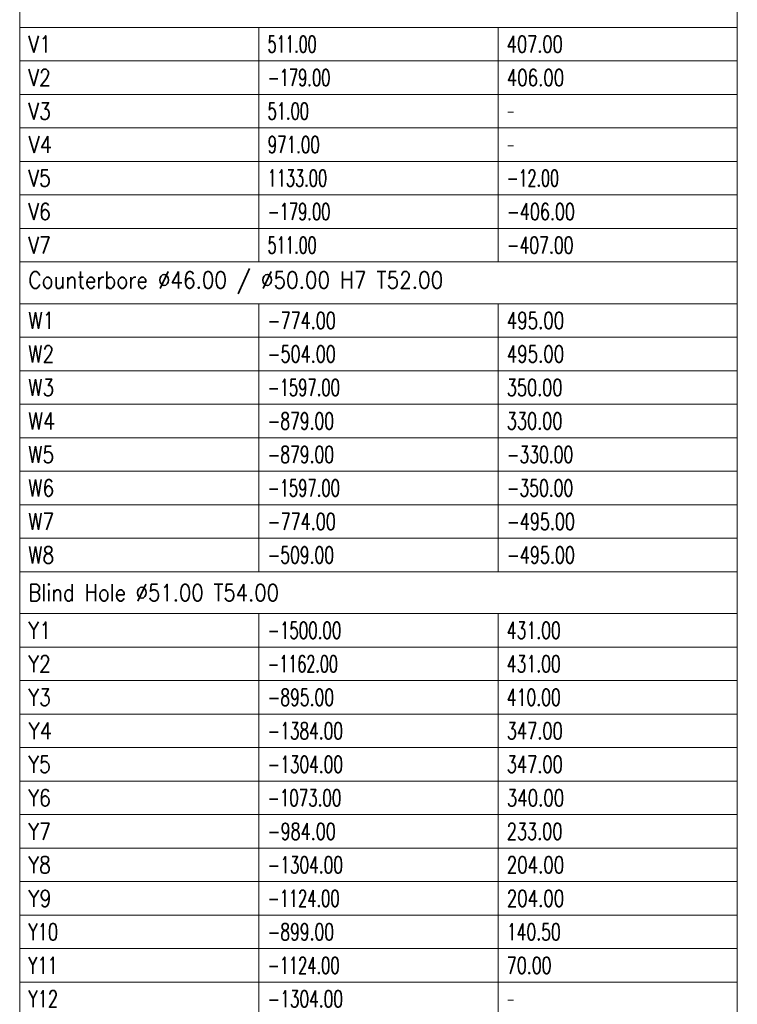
# Model space of a CAD drawing. Header units: millimetres. Extents: x -34 to 6620, y -230 to 4700.
# Tile 156 of 189: x 6282 to 6432, y 2144 to 2350. Entities that reach past the tile are written whole.
import ezdxf

# ---------------------------------------------------------------- set-up
doc = ezdxf.new("R2010")
doc.units = ezdxf.units.MM
doc.layers.add('1', color=7, linetype='Continuous', true_color=0xffffff)
doc.styles.add('latin_extended', font='simplex.shx')

# ---------------------------------------------------------------- blocks, each defined once
blk = doc.blocks.new('TabularNote4')
at = {"layer": '1', "color": 163, "linetype": 'Continuous', "lineweight": 18}
for p, q in [((6282.170042, 2357.23561), (6282.170042, 2348.48561)), ((6432.170042, 2357.23561), (6432.170042, 2348.48561)), ((6282.170042, 2348.48561), (6332.170042, 2348.48561)), ((6282.170042, 2348.48561), (6282.170042, 2341.48561)), ((6332.170042, 2348.48561), (6382.170042, 2348.48561)), ((6332.170042, 2348.48561), (6332.170042, 2341.48561)), ((6382.170042, 2348.48561), (6432.170042, 2348.48561)), ((6382.170042, 2348.48561), (6382.170042, 2341.48561)), ((6432.170042, 2348.48561), (6432.170042, 2341.48561)), ((6282.170042, 2341.48561), (6332.170042, 2341.48561)), ((6282.170042, 2341.48561), (6282.170042, 2334.48561)), ((6332.170042, 2341.48561), (6382.170042, 2341.48561)), ((6332.170042, 2341.48561), (6332.170042, 2334.48561)), ((6382.170042, 2341.48561), (6432.170042, 2341.48561)), ((6382.170042, 2341.48561), (6382.170042, 2334.48561)), ((6432.170042, 2341.48561), (6432.170042, 2334.48561)), ((6282.170042, 2334.48561), (6332.170042, 2334.48561)), ((6282.170042, 2334.48561), (6282.170042, 2327.48561)), ((6332.170042, 2334.48561), (6382.170042, 2334.48561)), ((6332.170042, 2334.48561), (6332.170042, 2327.48561)), ((6382.170042, 2334.48561), (6432.170042, 2334.48561)), ((6382.170042, 2334.48561), (6382.170042, 2327.48561)), ((6432.170042, 2334.48561), (6432.170042, 2327.48561)), ((6282.170042, 2327.48561), (6332.170042, 2327.48561)), ((6282.170042, 2327.48561), (6282.170042, 2320.48561)), ((6332.170042, 2327.48561), (6382.170042, 2327.48561)), ((6332.170042, 2327.48561), (6332.170042, 2320.48561)), ((6382.170042, 2327.48561), (6432.170042, 2327.48561)), ((6382.170042, 2327.48561), (6382.170042, 2320.48561)), ((6432.170042, 2327.48561), (6432.170042, 2320.48561)), ((6282.170042, 2320.48561), (6332.170042, 2320.48561)), ((6282.170042, 2320.48561), (6282.170042, 2313.48561)), ((6332.170042, 2320.48561), (6382.170042, 2320.48561)), ((6332.170042, 2320.48561), (6332.170042, 2313.48561)), ((6382.170042, 2320.48561), (6432.170042, 2320.48561)), ((6382.170042, 2320.48561), (6382.170042, 2313.48561)), ((6432.170042, 2320.48561), (6432.170042, 2313.48561)), ((6282.170042, 2313.48561), (6332.170042, 2313.48561)), ((6282.170042, 2313.48561), (6282.170042, 2306.48561)), ((6332.170042, 2313.48561), (6382.170042, 2313.48561)), ((6332.170042, 2313.48561), (6332.170042, 2306.48561)), ((6382.170042, 2313.48561), (6432.170042, 2313.48561)), ((6382.170042, 2313.48561), (6382.170042, 2306.48561)), ((6432.170042, 2313.48561), (6432.170042, 2306.48561)), ((6282.170042, 2306.48561), (6332.170042, 2306.48561)), ((6282.170042, 2306.48561), (6282.170042, 2299.48561)), ((6332.170042, 2306.48561), (6382.170042, 2306.48561)), ((6332.170042, 2306.48561), (6332.170042, 2299.48561)), ((6382.170042, 2306.48561), (6432.170042, 2306.48561)), ((6382.170042, 2306.48561), (6382.170042, 2299.48561)), ((6432.170042, 2306.48561), (6432.170042, 2299.48561)), ((6282.170042, 2299.48561), (6332.170042, 2299.48561)), ((6282.170042, 2299.48561), (6282.170042, 2290.73561)), ((6332.170042, 2299.48561), (6382.170042, 2299.48561)), ((6382.170042, 2299.48561), (6432.170042, 2299.48561)), ((6432.170042, 2299.48561), (6432.170042, 2290.73561)), ((6282.170042, 2290.73561), (6332.170042, 2290.73561)), ((6282.170042, 2290.73561), (6282.170042, 2283.73561)), ((6332.170042, 2290.73561), (6382.170042, 2290.73561)), ((6332.170042, 2290.73561), (6332.170042, 2283.73561)), ((6382.170042, 2290.73561), (6432.170042, 2290.73561)), ((6382.170042, 2290.73561), (6382.170042, 2283.73561)), ((6432.170042, 2290.73561), (6432.170042, 2283.73561)), ((6282.170042, 2283.73561), (6332.170042, 2283.73561)), ((6282.170042, 2283.73561), (6282.170042, 2276.73561)), ((6332.170042, 2283.73561), (6382.170042, 2283.73561)), ((6332.170042, 2283.73561), (6332.170042, 2276.73561)), ((6382.170042, 2283.73561), (6432.170042, 2283.73561)), ((6382.170042, 2283.73561), (6382.170042, 2276.73561)), ((6432.170042, 2283.73561), (6432.170042, 2276.73561)), ((6282.170042, 2276.73561), (6332.170042, 2276.73561)), ((6282.170042, 2276.73561), (6282.170042, 2269.73561)), ((6332.170042, 2276.73561), (6382.170042, 2276.73561)), ((6332.170042, 2276.73561), (6332.170042, 2269.73561)), ((6382.170042, 2276.73561), (6432.170042, 2276.73561)), ((6382.170042, 2276.73561), (6382.170042, 2269.73561)), ((6432.170042, 2276.73561), (6432.170042, 2269.73561)), ((6282.170042, 2269.73561), (6332.170042, 2269.73561)), ((6282.170042, 2269.73561), (6282.170042, 2262.73561)), ((6332.170042, 2269.73561), (6382.170042, 2269.73561)), ((6332.170042, 2269.73561), (6332.170042, 2262.73561)), ((6382.170042, 2269.73561), (6432.170042, 2269.73561)), ((6382.170042, 2269.73561), (6382.170042, 2262.73561)), ((6432.170042, 2269.73561), (6432.170042, 2262.73561)), ((6282.170042, 2262.73561), (6332.170042, 2262.73561)), ((6282.170042, 2262.73561), (6282.170042, 2255.73561)), ((6332.170042, 2262.73561), (6382.170042, 2262.73561)), ((6332.170042, 2262.73561), (6332.170042, 2255.73561)), ((6382.170042, 2262.73561), (6432.170042, 2262.73561)), ((6382.170042, 2262.73561), (6382.170042, 2255.73561)), ((6432.170042, 2262.73561), (6432.170042, 2255.73561)), ((6282.170042, 2255.73561), (6332.170042, 2255.73561)), ((6282.170042, 2255.73561), (6282.170042, 2248.73561)), ((6332.170042, 2255.73561), (6382.170042, 2255.73561)), ((6332.170042, 2255.73561), (6332.170042, 2248.73561)), ((6382.170042, 2255.73561), (6432.170042, 2255.73561)), ((6382.170042, 2255.73561), (6382.170042, 2248.73561)), ((6432.170042, 2255.73561), (6432.170042, 2248.73561)), ((6282.170042, 2248.73561), (6332.170042, 2248.73561)), ((6282.170042, 2248.73561), (6282.170042, 2241.73561)), ((6332.170042, 2248.73561), (6382.170042, 2248.73561)), ((6332.170042, 2248.73561), (6332.170042, 2241.73561)), ((6382.170042, 2248.73561), (6432.170042, 2248.73561)), ((6382.170042, 2248.73561), (6382.170042, 2241.73561)), ((6432.170042, 2248.73561), (6432.170042, 2241.73561)), ((6282.170042, 2241.73561), (6332.170042, 2241.73561)), ((6282.170042, 2241.73561), (6282.170042, 2234.73561)), ((6332.170042, 2241.73561), (6382.170042, 2241.73561)), ((6332.170042, 2241.73561), (6332.170042, 2234.73561)), ((6382.170042, 2241.73561), (6432.170042, 2241.73561)), ((6382.170042, 2241.73561), (6382.170042, 2234.73561)), ((6432.170042, 2241.73561), (6432.170042, 2234.73561)), ((6282.170042, 2234.73561), (6332.170042, 2234.73561)), ((6282.170042, 2234.73561), (6282.170042, 2225.98561)), ((6332.170042, 2234.73561), (6382.170042, 2234.73561)), ((6382.170042, 2234.73561), (6432.170042, 2234.73561)), ((6432.170042, 2234.73561), (6432.170042, 2225.98561)), ((6282.170042, 2225.98561), (6332.170042, 2225.98561)), ((6282.170042, 2225.98561), (6282.170042, 2218.98561)), ((6332.170042, 2225.98561), (6382.170042, 2225.98561)), ((6332.170042, 2225.98561), (6332.170042, 2218.98561)), ((6382.170042, 2225.98561), (6432.170042, 2225.98561)), ((6382.170042, 2225.98561), (6382.170042, 2218.98561)), ((6432.170042, 2225.98561), (6432.170042, 2218.98561)), ((6282.170042, 2218.98561), (6332.170042, 2218.98561)), ((6282.170042, 2218.98561), (6282.170042, 2211.98561)), ((6332.170042, 2218.98561), (6382.170042, 2218.98561)), ((6332.170042, 2218.98561), (6332.170042, 2211.98561)), ((6382.170042, 2218.98561), (6432.170042, 2218.98561)), ((6382.170042, 2218.98561), (6382.170042, 2211.98561)), ((6432.170042, 2218.98561), (6432.170042, 2211.98561)), ((6282.170042, 2211.98561), (6332.170042, 2211.98561)), ((6282.170042, 2211.98561), (6282.170042, 2204.98561)), ((6332.170042, 2211.98561), (6382.170042, 2211.98561)), ((6332.170042, 2211.98561), (6332.170042, 2204.98561)), ((6382.170042, 2211.98561), (6432.170042, 2211.98561)), ((6382.170042, 2211.98561), (6382.170042, 2204.98561)), ((6432.170042, 2211.98561), (6432.170042, 2204.98561)), ((6282.170042, 2204.98561), (6332.170042, 2204.98561)), ((6282.170042, 2204.98561), (6282.170042, 2197.98561)), ((6332.170042, 2204.98561), (6382.170042, 2204.98561)), ((6332.170042, 2204.98561), (6332.170042, 2197.98561)), ((6382.170042, 2204.98561), (6432.170042, 2204.98561)), ((6382.170042, 2204.98561), (6382.170042, 2197.98561)), ((6432.170042, 2204.98561), (6432.170042, 2197.98561)), ((6282.170042, 2197.98561), (6332.170042, 2197.98561)), ((6282.170042, 2197.98561), (6282.170042, 2190.98561)), ((6332.170042, 2197.98561), (6382.170042, 2197.98561)), ((6332.170042, 2197.98561), (6332.170042, 2190.98561)), ((6382.170042, 2197.98561), (6432.170042, 2197.98561)), ((6382.170042, 2197.98561), (6382.170042, 2190.98561)), ((6432.170042, 2197.98561), (6432.170042, 2190.98561)), ((6282.170042, 2190.98561), (6332.170042, 2190.98561)), ((6282.170042, 2190.98561), (6282.170042, 2183.98561)), ((6332.170042, 2190.98561), (6382.170042, 2190.98561)), ((6332.170042, 2190.98561), (6332.170042, 2183.98561)), ((6382.170042, 2190.98561), (6432.170042, 2190.98561)), ((6382.170042, 2190.98561), (6382.170042, 2183.98561)), ((6432.170042, 2190.98561), (6432.170042, 2183.98561)), ((6282.170042, 2183.98561), (6332.170042, 2183.98561)), ((6282.170042, 2183.98561), (6282.170042, 2176.98561)), ((6332.170042, 2183.98561), (6382.170042, 2183.98561)), ((6332.170042, 2183.98561), (6332.170042, 2176.98561)), ((6382.170042, 2183.98561), (6432.170042, 2183.98561)), ((6382.170042, 2183.98561), (6382.170042, 2176.98561)), ((6432.170042, 2183.98561), (6432.170042, 2176.98561)), ((6282.170042, 2176.98561), (6332.170042, 2176.98561)), ((6282.170042, 2176.98561), (6282.170042, 2169.98561)), ((6332.170042, 2176.98561), (6382.170042, 2176.98561)), ((6332.170042, 2176.98561), (6332.170042, 2169.98561)), ((6382.170042, 2176.98561), (6432.170042, 2176.98561)), ((6382.170042, 2176.98561), (6382.170042, 2169.98561)), ((6432.170042, 2176.98561), (6432.170042, 2169.98561)), ((6282.170042, 2169.98561), (6332.170042, 2169.98561)), ((6282.170042, 2169.98561), (6282.170042, 2162.98561)), ((6332.170042, 2169.98561), (6382.170042, 2169.98561)), ((6332.170042, 2169.98561), (6332.170042, 2162.98561)), ((6382.170042, 2169.98561), (6432.170042, 2169.98561)), ((6382.170042, 2169.98561), (6382.170042, 2162.98561)), ((6432.170042, 2169.98561), (6432.170042, 2162.98561)), ((6282.170042, 2162.98561), (6332.170042, 2162.98561)), ((6282.170042, 2162.98561), (6282.170042, 2155.98561)), ((6332.170042, 2162.98561), (6382.170042, 2162.98561)), ((6332.170042, 2162.98561), (6332.170042, 2155.98561)), ((6382.170042, 2162.98561), (6432.170042, 2162.98561)), ((6382.170042, 2162.98561), (6382.170042, 2155.98561)), ((6432.170042, 2162.98561), (6432.170042, 2155.98561)), ((6282.170042, 2155.98561), (6332.170042, 2155.98561)), ((6282.170042, 2155.98561), (6282.170042, 2148.98561)), ((6332.170042, 2155.98561), (6382.170042, 2155.98561)), ((6332.170042, 2155.98561), (6332.170042, 2148.98561)), ((6382.170042, 2155.98561), (6432.170042, 2155.98561)), ((6382.170042, 2155.98561), (6382.170042, 2148.98561)), ((6432.170042, 2155.98561), (6432.170042, 2148.98561)), ((6282.170042, 2148.98561), (6332.170042, 2148.98561)), ((6282.170042, 2148.98561), (6282.170042, 2141.98561)), ((6332.170042, 2148.98561), (6382.170042, 2148.98561)), ((6332.170042, 2148.98561), (6332.170042, 2141.98561)), ((6382.170042, 2148.98561), (6432.170042, 2148.98561)), ((6382.170042, 2148.98561), (6382.170042, 2141.98561)), ((6432.170042, 2148.98561), (6432.170042, 2141.98561))]:
    blk.add_line(p, q, dxfattribs=at)
at = {"layer": '1', "color": 2, "linetype": 'Continuous', "lineweight": 13, "char_height": 3.5, "attachment_point": 4, "line_spacing_factor": 0.963855, "style": 'latin_extended'}
for s, insert in [('\\W0.8373;V1', (6283.987542, 2344.98561)), ('\\W0.6195;511.00', (6333.987542, 2344.98561)), ('\\W0.7084;407.00', (6383.987542, 2344.98561)), ('\\W0.8250;V2', (6283.987542, 2337.98561)), ('\\W0.6439;-179.00', (6333.987542, 2337.98561)), ('\\W0.7268;406.00', (6383.987542, 2337.98561)), ('\\W0.8250;V3', (6283.987542, 2330.98561)), ('\\W0.6412;51.00', (6333.987542, 2330.98561)), ('\\W0.4176;-', (6383.987542, 2330.98561)), ('\\W0.8750;V4', (6283.987542, 2323.98561)), ('\\W0.6624;971.00', (6333.987542, 2323.98561)), ('\\W0.4176;-', (6383.987542, 2323.98561)), ('\\W0.8250;V5', (6283.987542, 2316.98561)), ('\\W0.6382;1133.00', (6333.987542, 2316.98561)), ('\\W0.6272;-12.00', (6383.987542, 2316.98561)), ('\\W0.8250;V6', (6283.987542, 2309.98561)), ('\\W0.6439;-179.00', (6333.987542, 2309.98561)), ('\\W0.6982;-406.00', (6383.987542, 2309.98561)), ('\\W0.8250;V7', (6283.987542, 2302.98561)), ('\\W0.6195;511.00', (6333.987542, 2302.98561)), ('\\W0.6834;-407.00', (6383.987542, 2302.98561)), ('\\W0.8758;Counterbore %%c46.00 / %%c50.00 H7 T52.00', (6283.987542, 2295.11061)), ('\\W0.8250;W1', (6283.987542, 2287.23561)), ('\\W0.6982;-774.00', (6333.987542, 2287.23561)), ('\\W0.7268;495.00', (6383.987542, 2287.23561)), ('\\W0.8163;W2', (6283.987542, 2280.23561)), ('\\W0.6982;-504.00', (6333.987542, 2280.23561)), ('\\W0.7268;495.00', (6383.987542, 2280.23561)), ('\\W0.8163;W3', (6283.987542, 2273.23561)), ('\\W0.6455;-1597.00', (6333.987542, 2273.23561)), ('\\W0.7053;350.00', (6383.987542, 2273.23561)), ('\\W0.8516;W4', (6283.987542, 2266.23561)), ('\\W0.6809;-879.00', (6333.987542, 2266.23561)), ('\\W0.7053;330.00', (6383.987542, 2266.23561)), ('\\W0.6809;-879.00', (6333.987542, 2259.23561)), ('\\W0.6809;-330.00', (6383.987542, 2259.23561)), ('\\W0.8163;W5', (6283.987542, 2259.23561)), ('\\W0.8163;W6', (6283.987542, 2252.23561)), ('\\W0.6455;-1597.00', (6333.987542, 2252.23561)), ('\\W0.6809;-350.00', (6383.987542, 2252.23561)), ('\\W0.8163;W7', (6283.987542, 2245.23561)), ('\\W0.6982;-774.00', (6333.987542, 2245.23561)), ('\\W0.6982;-495.00', (6383.987542, 2245.23561)), ('\\W0.8163;W8', (6283.987542, 2238.23561)), ('\\W0.6809;-509.00', (6333.987542, 2238.23561)), ('\\W0.6982;-495.00', (6383.987542, 2238.23561)), ('\\W0.8600;Blind Hole %%c51.00 T54.00', (6283.987542, 2230.36061)), ('\\W0.8373;Y1', (6283.987542, 2222.48561)), ('\\W0.6584;-1500.00', (6333.987542, 2222.48561)), ('\\W0.6838;431.00', (6383.987542, 2222.48561)), ('\\W0.8250;Y2', (6283.987542, 2215.48561)), ('\\W0.6284;-1162.00', (6333.987542, 2215.48561)), ('\\W0.6838;431.00', (6383.987542, 2215.48561)), ('\\W0.8250;Y3', (6283.987542, 2208.48561)), ('\\W0.6809;-895.00', (6333.987542, 2208.48561)), ('\\W0.6838;410.00', (6383.987542, 2208.48561)), ('\\W0.8750;Y4', (6283.987542, 2201.48561)), ('\\W0.6734;-1384.00', (6333.987542, 2201.48561)), ('\\W0.7084;347.00', (6383.987542, 2201.48561)), ('\\W0.8250;Y5', (6283.987542, 2194.48561)), ('\\W0.6734;-1304.00', (6333.987542, 2194.48561)), ('\\W0.7084;347.00', (6383.987542, 2194.48561)), ('\\W0.8250;Y6', (6283.987542, 2187.48561)), ('\\W0.6584;-1073.00', (6333.987542, 2187.48561)), ('\\W0.7268;340.00', (6383.987542, 2187.48561)), ('\\W0.8250;Y7', (6283.987542, 2180.48561)), ('\\W0.6982;-984.00', (6333.987542, 2180.48561)), ('\\W0.7053;233.00', (6383.987542, 2180.48561)), ('\\W0.8250;Y8', (6283.987542, 2173.48561)), ('\\W0.6734;-1304.00', (6333.987542, 2173.48561)), ('\\W0.7268;204.00', (6383.987542, 2173.48561)), ('\\W0.8493;Y9', (6283.987542, 2166.48561)), ('\\W0.6434;-1124.00', (6333.987542, 2166.48561)), ('\\W0.7268;204.00', (6383.987542, 2166.48561)), ('\\W0.7159;Y10', (6283.987542, 2159.48561)), ('\\W0.6809;-899.00', (6333.987542, 2159.48561)), ('\\W0.6838;140.50', (6383.987542, 2159.48561)), ('\\W0.7031;Y11', (6283.987542, 2152.48561)), ('\\W0.6434;-1124.00', (6333.987542, 2152.48561)), ('\\W0.6940;70.00', (6383.987542, 2152.48561)), ('\\W0.7159;Y12', (6283.987542, 2145.48561)), ('\\W0.6734;-1304.00', (6333.987542, 2145.48561)), ('\\W0.4176;-', (6383.987542, 2145.48561))]:
    blk.add_mtext(s, dxfattribs=dict(at, insert=insert))
blk = doc.blocks.new('TabularNote6')
at = {"layer": '1', "color": 163, "linetype": 'Continuous', "lineweight": 18}
for p, q in [((6282.170042, 2357.23561), (6282.170042, 2348.48561)), ((6432.170042, 2357.23561), (6432.170042, 2348.48561)), ((6282.170042, 2348.48561), (6332.170042, 2348.48561)), ((6282.170042, 2348.48561), (6282.170042, 2341.48561)), ((6332.170042, 2348.48561), (6382.170042, 2348.48561)), ((6332.170042, 2348.48561), (6332.170042, 2341.48561)), ((6382.170042, 2348.48561), (6432.170042, 2348.48561)), ((6382.170042, 2348.48561), (6382.170042, 2341.48561)), ((6432.170042, 2348.48561), (6432.170042, 2341.48561)), ((6282.170042, 2341.48561), (6332.170042, 2341.48561)), ((6282.170042, 2341.48561), (6282.170042, 2334.48561)), ((6332.170042, 2341.48561), (6382.170042, 2341.48561)), ((6332.170042, 2341.48561), (6332.170042, 2334.48561)), ((6382.170042, 2341.48561), (6432.170042, 2341.48561)), ((6382.170042, 2341.48561), (6382.170042, 2334.48561)), ((6432.170042, 2341.48561), (6432.170042, 2334.48561)), ((6282.170042, 2334.48561), (6332.170042, 2334.48561)), ((6282.170042, 2334.48561), (6282.170042, 2327.48561)), ((6332.170042, 2334.48561), (6382.170042, 2334.48561)), ((6332.170042, 2334.48561), (6332.170042, 2327.48561)), ((6382.170042, 2334.48561), (6432.170042, 2334.48561)), ((6382.170042, 2334.48561), (6382.170042, 2327.48561)), ((6432.170042, 2334.48561), (6432.170042, 2327.48561)), ((6282.170042, 2327.48561), (6332.170042, 2327.48561)), ((6282.170042, 2327.48561), (6282.170042, 2320.48561)), ((6332.170042, 2327.48561), (6382.170042, 2327.48561)), ((6332.170042, 2327.48561), (6332.170042, 2320.48561)), ((6382.170042, 2327.48561), (6432.170042, 2327.48561)), ((6382.170042, 2327.48561), (6382.170042, 2320.48561)), ((6432.170042, 2327.48561), (6432.170042, 2320.48561)), ((6282.170042, 2320.48561), (6332.170042, 2320.48561)), ((6282.170042, 2320.48561), (6282.170042, 2313.48561)), ((6332.170042, 2320.48561), (6382.170042, 2320.48561)), ((6332.170042, 2320.48561), (6332.170042, 2313.48561)), ((6382.170042, 2320.48561), (6432.170042, 2320.48561)), ((6382.170042, 2320.48561), (6382.170042, 2313.48561)), ((6432.170042, 2320.48561), (6432.170042, 2313.48561)), ((6282.170042, 2313.48561), (6332.170042, 2313.48561)), ((6282.170042, 2313.48561), (6282.170042, 2306.48561)), ((6332.170042, 2313.48561), (6382.170042, 2313.48561)), ((6332.170042, 2313.48561), (6332.170042, 2306.48561)), ((6382.170042, 2313.48561), (6432.170042, 2313.48561)), ((6382.170042, 2313.48561), (6382.170042, 2306.48561)), ((6432.170042, 2313.48561), (6432.170042, 2306.48561)), ((6282.170042, 2306.48561), (6332.170042, 2306.48561)), ((6282.170042, 2306.48561), (6282.170042, 2299.48561)), ((6332.170042, 2306.48561), (6382.170042, 2306.48561)), ((6332.170042, 2306.48561), (6332.170042, 2299.48561)), ((6382.170042, 2306.48561), (6432.170042, 2306.48561)), ((6382.170042, 2306.48561), (6382.170042, 2299.48561)), ((6432.170042, 2306.48561), (6432.170042, 2299.48561)), ((6282.170042, 2299.48561), (6332.170042, 2299.48561)), ((6282.170042, 2299.48561), (6282.170042, 2290.73561)), ((6332.170042, 2299.48561), (6382.170042, 2299.48561)), ((6382.170042, 2299.48561), (6432.170042, 2299.48561)), ((6432.170042, 2299.48561), (6432.170042, 2290.73561)), ((6282.170042, 2290.73561), (6332.170042, 2290.73561)), ((6282.170042, 2290.73561), (6282.170042, 2283.73561)), ((6332.170042, 2290.73561), (6382.170042, 2290.73561)), ((6332.170042, 2290.73561), (6332.170042, 2283.73561)), ((6382.170042, 2290.73561), (6432.170042, 2290.73561)), ((6382.170042, 2290.73561), (6382.170042, 2283.73561)), ((6432.170042, 2290.73561), (6432.170042, 2283.73561)), ((6282.170042, 2283.73561), (6332.170042, 2283.73561)), ((6282.170042, 2283.73561), (6282.170042, 2276.73561)), ((6332.170042, 2283.73561), (6382.170042, 2283.73561)), ((6332.170042, 2283.73561), (6332.170042, 2276.73561)), ((6382.170042, 2283.73561), (6432.170042, 2283.73561)), ((6382.170042, 2283.73561), (6382.170042, 2276.73561)), ((6432.170042, 2283.73561), (6432.170042, 2276.73561)), ((6282.170042, 2276.73561), (6332.170042, 2276.73561)), ((6282.170042, 2276.73561), (6282.170042, 2269.73561)), ((6332.170042, 2276.73561), (6382.170042, 2276.73561)), ((6332.170042, 2276.73561), (6332.170042, 2269.73561)), ((6382.170042, 2276.73561), (6432.170042, 2276.73561)), ((6382.170042, 2276.73561), (6382.170042, 2269.73561)), ((6432.170042, 2276.73561), (6432.170042, 2269.73561)), ((6282.170042, 2269.73561), (6332.170042, 2269.73561)), ((6282.170042, 2269.73561), (6282.170042, 2262.73561)), ((6332.170042, 2269.73561), (6382.170042, 2269.73561)), ((6332.170042, 2269.73561), (6332.170042, 2262.73561)), ((6382.170042, 2269.73561), (6432.170042, 2269.73561)), ((6382.170042, 2269.73561), (6382.170042, 2262.73561)), ((6432.170042, 2269.73561), (6432.170042, 2262.73561)), ((6282.170042, 2262.73561), (6332.170042, 2262.73561)), ((6282.170042, 2262.73561), (6282.170042, 2255.73561)), ((6332.170042, 2262.73561), (6382.170042, 2262.73561)), ((6332.170042, 2262.73561), (6332.170042, 2255.73561)), ((6382.170042, 2262.73561), (6432.170042, 2262.73561)), ((6382.170042, 2262.73561), (6382.170042, 2255.73561)), ((6432.170042, 2262.73561), (6432.170042, 2255.73561)), ((6282.170042, 2255.73561), (6332.170042, 2255.73561)), ((6282.170042, 2255.73561), (6282.170042, 2248.73561)), ((6332.170042, 2255.73561), (6382.170042, 2255.73561)), ((6332.170042, 2255.73561), (6332.170042, 2248.73561)), ((6382.170042, 2255.73561), (6432.170042, 2255.73561)), ((6382.170042, 2255.73561), (6382.170042, 2248.73561)), ((6432.170042, 2255.73561), (6432.170042, 2248.73561)), ((6282.170042, 2248.73561), (6332.170042, 2248.73561)), ((6282.170042, 2248.73561), (6282.170042, 2241.73561)), ((6332.170042, 2248.73561), (6382.170042, 2248.73561)), ((6332.170042, 2248.73561), (6332.170042, 2241.73561)), ((6382.170042, 2248.73561), (6432.170042, 2248.73561)), ((6382.170042, 2248.73561), (6382.170042, 2241.73561)), ((6432.170042, 2248.73561), (6432.170042, 2241.73561)), ((6282.170042, 2241.73561), (6332.170042, 2241.73561)), ((6282.170042, 2241.73561), (6282.170042, 2234.73561)), ((6332.170042, 2241.73561), (6382.170042, 2241.73561)), ((6332.170042, 2241.73561), (6332.170042, 2234.73561)), ((6382.170042, 2241.73561), (6432.170042, 2241.73561)), ((6382.170042, 2241.73561), (6382.170042, 2234.73561)), ((6432.170042, 2241.73561), (6432.170042, 2234.73561)), ((6282.170042, 2234.73561), (6332.170042, 2234.73561)), ((6282.170042, 2234.73561), (6282.170042, 2225.98561)), ((6332.170042, 2234.73561), (6382.170042, 2234.73561)), ((6382.170042, 2234.73561), (6432.170042, 2234.73561)), ((6432.170042, 2234.73561), (6432.170042, 2225.98561)), ((6282.170042, 2225.98561), (6332.170042, 2225.98561)), ((6282.170042, 2225.98561), (6282.170042, 2218.98561)), ((6332.170042, 2225.98561), (6382.170042, 2225.98561)), ((6332.170042, 2225.98561), (6332.170042, 2218.98561)), ((6382.170042, 2225.98561), (6432.170042, 2225.98561)), ((6382.170042, 2225.98561), (6382.170042, 2218.98561)), ((6432.170042, 2225.98561), (6432.170042, 2218.98561)), ((6282.170042, 2218.98561), (6332.170042, 2218.98561)), ((6282.170042, 2218.98561), (6282.170042, 2211.98561)), ((6332.170042, 2218.98561), (6382.170042, 2218.98561)), ((6332.170042, 2218.98561), (6332.170042, 2211.98561)), ((6382.170042, 2218.98561), (6432.170042, 2218.98561)), ((6382.170042, 2218.98561), (6382.170042, 2211.98561)), ((6432.170042, 2218.98561), (6432.170042, 2211.98561)), ((6282.170042, 2211.98561), (6332.170042, 2211.98561)), ((6282.170042, 2211.98561), (6282.170042, 2204.98561)), ((6332.170042, 2211.98561), (6382.170042, 2211.98561)), ((6332.170042, 2211.98561), (6332.170042, 2204.98561)), ((6382.170042, 2211.98561), (6432.170042, 2211.98561)), ((6382.170042, 2211.98561), (6382.170042, 2204.98561)), ((6432.170042, 2211.98561), (6432.170042, 2204.98561)), ((6282.170042, 2204.98561), (6332.170042, 2204.98561)), ((6282.170042, 2204.98561), (6282.170042, 2197.98561)), ((6332.170042, 2204.98561), (6382.170042, 2204.98561)), ((6332.170042, 2204.98561), (6332.170042, 2197.98561)), ((6382.170042, 2204.98561), (6432.170042, 2204.98561)), ((6382.170042, 2204.98561), (6382.170042, 2197.98561)), ((6432.170042, 2204.98561), (6432.170042, 2197.98561)), ((6282.170042, 2197.98561), (6332.170042, 2197.98561)), ((6282.170042, 2197.98561), (6282.170042, 2190.98561)), ((6332.170042, 2197.98561), (6382.170042, 2197.98561)), ((6332.170042, 2197.98561), (6332.170042, 2190.98561)), ((6382.170042, 2197.98561), (6432.170042, 2197.98561)), ((6382.170042, 2197.98561), (6382.170042, 2190.98561)), ((6432.170042, 2197.98561), (6432.170042, 2190.98561)), ((6282.170042, 2190.98561), (6332.170042, 2190.98561)), ((6282.170042, 2190.98561), (6282.170042, 2183.98561)), ((6332.170042, 2190.98561), (6382.170042, 2190.98561)), ((6332.170042, 2190.98561), (6332.170042, 2183.98561)), ((6382.170042, 2190.98561), (6432.170042, 2190.98561)), ((6382.170042, 2190.98561), (6382.170042, 2183.98561)), ((6432.170042, 2190.98561), (6432.170042, 2183.98561)), ((6282.170042, 2183.98561), (6332.170042, 2183.98561)), ((6282.170042, 2183.98561), (6282.170042, 2176.98561)), ((6332.170042, 2183.98561), (6382.170042, 2183.98561)), ((6332.170042, 2183.98561), (6332.170042, 2176.98561)), ((6382.170042, 2183.98561), (6432.170042, 2183.98561)), ((6382.170042, 2183.98561), (6382.170042, 2176.98561)), ((6432.170042, 2183.98561), (6432.170042, 2176.98561)), ((6282.170042, 2176.98561), (6332.170042, 2176.98561)), ((6282.170042, 2176.98561), (6282.170042, 2169.98561)), ((6332.170042, 2176.98561), (6382.170042, 2176.98561)), ((6332.170042, 2176.98561), (6332.170042, 2169.98561)), ((6382.170042, 2176.98561), (6432.170042, 2176.98561)), ((6382.170042, 2176.98561), (6382.170042, 2169.98561)), ((6432.170042, 2176.98561), (6432.170042, 2169.98561)), ((6282.170042, 2169.98561), (6332.170042, 2169.98561)), ((6282.170042, 2169.98561), (6282.170042, 2162.98561)), ((6332.170042, 2169.98561), (6382.170042, 2169.98561)), ((6332.170042, 2169.98561), (6332.170042, 2162.98561)), ((6382.170042, 2169.98561), (6432.170042, 2169.98561)), ((6382.170042, 2169.98561), (6382.170042, 2162.98561)), ((6432.170042, 2169.98561), (6432.170042, 2162.98561)), ((6282.170042, 2162.98561), (6332.170042, 2162.98561)), ((6282.170042, 2162.98561), (6282.170042, 2155.98561)), ((6332.170042, 2162.98561), (6382.170042, 2162.98561)), ((6332.170042, 2162.98561), (6332.170042, 2155.98561)), ((6382.170042, 2162.98561), (6432.170042, 2162.98561)), ((6382.170042, 2162.98561), (6382.170042, 2155.98561)), ((6432.170042, 2162.98561), (6432.170042, 2155.98561)), ((6282.170042, 2155.98561), (6332.170042, 2155.98561)), ((6282.170042, 2155.98561), (6282.170042, 2148.98561)), ((6332.170042, 2155.98561), (6382.170042, 2155.98561)), ((6332.170042, 2155.98561), (6332.170042, 2148.98561)), ((6382.170042, 2155.98561), (6432.170042, 2155.98561)), ((6382.170042, 2155.98561), (6382.170042, 2148.98561)), ((6432.170042, 2155.98561), (6432.170042, 2148.98561)), ((6282.170042, 2148.98561), (6332.170042, 2148.98561)), ((6282.170042, 2148.98561), (6282.170042, 2141.98561)), ((6332.170042, 2148.98561), (6382.170042, 2148.98561)), ((6332.170042, 2148.98561), (6332.170042, 2141.98561)), ((6382.170042, 2148.98561), (6432.170042, 2148.98561)), ((6382.170042, 2148.98561), (6382.170042, 2141.98561)), ((6432.170042, 2148.98561), (6432.170042, 2141.98561))]:
    blk.add_line(p, q, dxfattribs=at)
at = {"layer": '1', "color": 2, "linetype": 'Continuous', "lineweight": 13, "char_height": 3.5, "attachment_point": 4, "line_spacing_factor": 0.963855, "style": 'latin_extended'}
for s, insert in [('\\W0.8373;V1', (6283.987542, 2344.98561)), ('\\W0.6195;511.00', (6333.987542, 2344.98561)), ('\\W0.7084;407.00', (6383.987542, 2344.98561)), ('\\W0.8250;V2', (6283.987542, 2337.98561)), ('\\W0.6439;-179.00', (6333.987542, 2337.98561)), ('\\W0.7268;406.00', (6383.987542, 2337.98561)), ('\\W0.8250;V3', (6283.987542, 2330.98561)), ('\\W0.6412;51.00', (6333.987542, 2330.98561)), ('\\W0.4176;-', (6383.987542, 2330.98561)), ('\\W0.8750;V4', (6283.987542, 2323.98561)), ('\\W0.6624;971.00', (6333.987542, 2323.98561)), ('\\W0.4176;-', (6383.987542, 2323.98561)), ('\\W0.8250;V5', (6283.987542, 2316.98561)), ('\\W0.6382;1133.00', (6333.987542, 2316.98561)), ('\\W0.6272;-12.00', (6383.987542, 2316.98561)), ('\\W0.8250;V6', (6283.987542, 2309.98561)), ('\\W0.6439;-179.00', (6333.987542, 2309.98561)), ('\\W0.6982;-406.00', (6383.987542, 2309.98561)), ('\\W0.8250;V7', (6283.987542, 2302.98561)), ('\\W0.6195;511.00', (6333.987542, 2302.98561)), ('\\W0.6834;-407.00', (6383.987542, 2302.98561)), ('\\W0.8758;Counterbore %%c46.00 / %%c50.00 H7 T52.00', (6283.987542, 2295.11061)), ('\\W0.8250;W1', (6283.987542, 2287.23561)), ('\\W0.6982;-774.00', (6333.987542, 2287.23561)), ('\\W0.7268;495.00', (6383.987542, 2287.23561)), ('\\W0.8163;W2', (6283.987542, 2280.23561)), ('\\W0.6982;-504.00', (6333.987542, 2280.23561)), ('\\W0.7268;495.00', (6383.987542, 2280.23561)), ('\\W0.8163;W3', (6283.987542, 2273.23561)), ('\\W0.6455;-1597.00', (6333.987542, 2273.23561)), ('\\W0.7053;350.00', (6383.987542, 2273.23561)), ('\\W0.8516;W4', (6283.987542, 2266.23561)), ('\\W0.6809;-879.00', (6333.987542, 2266.23561)), ('\\W0.7053;330.00', (6383.987542, 2266.23561)), ('\\W0.6809;-879.00', (6333.987542, 2259.23561)), ('\\W0.6809;-330.00', (6383.987542, 2259.23561)), ('\\W0.8163;W5', (6283.987542, 2259.23561)), ('\\W0.8163;W6', (6283.987542, 2252.23561)), ('\\W0.6455;-1597.00', (6333.987542, 2252.23561)), ('\\W0.6809;-350.00', (6383.987542, 2252.23561)), ('\\W0.8163;W7', (6283.987542, 2245.23561)), ('\\W0.6982;-774.00', (6333.987542, 2245.23561)), ('\\W0.6982;-495.00', (6383.987542, 2245.23561)), ('\\W0.8163;W8', (6283.987542, 2238.23561)), ('\\W0.6809;-509.00', (6333.987542, 2238.23561)), ('\\W0.6982;-495.00', (6383.987542, 2238.23561)), ('\\W0.8600;Blind Hole %%c51.00 T54.00', (6283.987542, 2230.36061)), ('\\W0.8373;Y1', (6283.987542, 2222.48561)), ('\\W0.6584;-1500.00', (6333.987542, 2222.48561)), ('\\W0.6838;431.00', (6383.987542, 2222.48561)), ('\\W0.8250;Y2', (6283.987542, 2215.48561)), ('\\W0.6284;-1162.00', (6333.987542, 2215.48561)), ('\\W0.6838;431.00', (6383.987542, 2215.48561)), ('\\W0.8250;Y3', (6283.987542, 2208.48561)), ('\\W0.6809;-895.00', (6333.987542, 2208.48561)), ('\\W0.6838;410.00', (6383.987542, 2208.48561)), ('\\W0.8750;Y4', (6283.987542, 2201.48561)), ('\\W0.6734;-1384.00', (6333.987542, 2201.48561)), ('\\W0.7084;347.00', (6383.987542, 2201.48561)), ('\\W0.8250;Y5', (6283.987542, 2194.48561)), ('\\W0.6734;-1304.00', (6333.987542, 2194.48561)), ('\\W0.7084;347.00', (6383.987542, 2194.48561)), ('\\W0.8250;Y6', (6283.987542, 2187.48561)), ('\\W0.6584;-1073.00', (6333.987542, 2187.48561)), ('\\W0.7268;340.00', (6383.987542, 2187.48561)), ('\\W0.8250;Y7', (6283.987542, 2180.48561)), ('\\W0.6982;-984.00', (6333.987542, 2180.48561)), ('\\W0.7053;233.00', (6383.987542, 2180.48561)), ('\\W0.8250;Y8', (6283.987542, 2173.48561)), ('\\W0.6734;-1304.00', (6333.987542, 2173.48561)), ('\\W0.7268;204.00', (6383.987542, 2173.48561)), ('\\W0.8493;Y9', (6283.987542, 2166.48561)), ('\\W0.6434;-1124.00', (6333.987542, 2166.48561)), ('\\W0.7268;204.00', (6383.987542, 2166.48561)), ('\\W0.7159;Y10', (6283.987542, 2159.48561)), ('\\W0.6809;-899.00', (6333.987542, 2159.48561)), ('\\W0.6838;140.50', (6383.987542, 2159.48561)), ('\\W0.7031;Y11', (6283.987542, 2152.48561)), ('\\W0.6434;-1124.00', (6333.987542, 2152.48561)), ('\\W0.6940;70.00', (6383.987542, 2152.48561)), ('\\W0.7159;Y12', (6283.987542, 2145.48561)), ('\\W0.6734;-1304.00', (6333.987542, 2145.48561)), ('\\W0.4176;-', (6383.987542, 2145.48561))]:
    blk.add_mtext(s, dxfattribs=dict(at, insert=insert))

msp = doc.modelspace()

# ---------------------------------------------------------------- block references
at = {"layer": '1', "color": 163, "linetype": 'Continuous', "lineweight": 18}
for name in ['TabularNote4', 'TabularNote6']:
    msp.add_blockref(name, (0, 0), dxfattribs=at)

doc.saveas('drawing.dxf')
